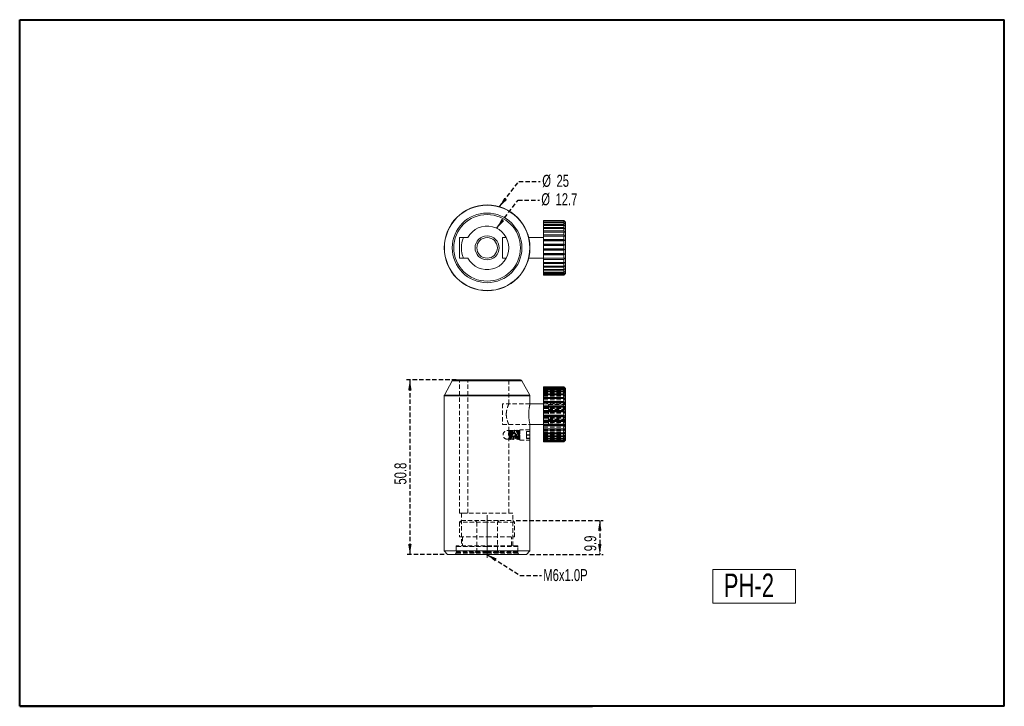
# Model space of a CAD drawing. Header units: millimetres. Extents: x 5 to 292, y 5 to 205.
import ezdxf

# ---------------------------------------------------------------- set-up
doc = ezdxf.new("R2010")
doc.units = ezdxf.units.MM
doc.linetypes.add('CENTERX2', pattern=[20.32, 12.7, -2.54, 2.54, -2.54])
doc.linetypes.add('HIDDEN', pattern=[1.905, 1.27, -0.635])
doc.layers.add('VM_VU04', color=7, linetype='HIDDEN')
doc.layers.add('模型', color=7, linetype='Continuous', lineweight=15)
doc.styles.add('SLDTEXTSTYLE0', font='TXT', dxfattribs={"width": 0.7})
doc.dimstyles.new('SLDDIMSTYLE0', dxfattribs={"dimtxt": 3.5, "dimasz": 3, "dimexe": 0, "dimexo": 0.0625, "dimgap": 0.875, "dimtad": 1, "dimrnd": 1e-09, "dimzin": 12, "dimdsep": 46, "dimtxsty": 'SLDTEXTSTYLE0', "dimsah": 1, "dimcen": 0.09, "dimadec": 0, "dimazin": 3, "dimtfac": 1, "dimtofl": 0, "dimtmove": 0, "dimatfit": 3, "dimfxl": 0, "dimfrac": 2, "dimtolj": 1, "dimtzin": 12, "dimarcsym": 0})
doc.dimstyles.new('SLDDIMSTYLE1', dxfattribs={"dimtxt": 0, "dimasz": 3, "dimexe": 0, "dimexo": 0.0625, "dimgap": 0, "dimtad": 0, "dimtih": 1, "dimtoh": 1, "dimdec": 0, "dimrnd": 1e-09, "dimzin": 0, "dimdsep": 46, "dimtxsty": 'Standard', "dimsah": 1, "dimcen": 0.09, "dimadec": 0, "dimazin": 0, "dimtfac": 3, "dimtdec": 0, "dimtofl": 0, "dimtmove": 0, "dimatfit": 3, "dimfxl": 0, "dimfrac": 2, "dimtolj": 1, "dimtzin": 0, "dimarcsym": 0})

# ---------------------------------------------------------------- blocks, each defined once
blk = doc.blocks.new('_D')
at = {"layer": 'VM_VU04'}
for p, q in [((149.74, 59.16), (175.09, 59.16)), ((174.09, 59.16), (174.09, 49.26)), ((153.74, 49.26), (175.09, 49.26))]:
    blk.add_line(p, q, dxfattribs=at)
for points in [[(174.09, 59.16), (173.59, 56.16), (174.59, 56.16)], [(174.09, 49.26), (174.59, 52.26), (173.59, 52.26)]]:
    blk.add_solid(points, dxfattribs=at)
at = {"layer": 'VM_VU04', "insert": (169.58, 50.17, 0.1), "char_height": 3.5, "attachment_point": 1, "rotation": 90, "style": 'SLDTEXTSTYLE0'}
blk.add_mtext('9.9', dxfattribs=at)
blk = doc.blocks.new('_D_1')
at = {"layer": 'VM_VU04'}
for p, q in [((132.24, 100.06), (117.74, 100.06)), ((118.74, 100.06), (118.74, 49.26)), ((128.74, 49.26), (117.74, 49.26))]:
    blk.add_line(p, q, dxfattribs=at)
for points in [[(118.74, 100.06), (118.24, 97.06), (119.24, 97.06)], [(118.74, 49.26), (119.24, 52.26), (118.24, 52.26)]]:
    blk.add_solid(points, dxfattribs=at)
at = {"layer": 'VM_VU04', "insert": (114.23, 69.59, 0.1), "char_height": 3.5, "attachment_point": 1, "rotation": 90, "style": 'SLDTEXTSTYLE0'}
blk.add_mtext('50.8', dxfattribs=at)
blk = doc.blocks.new('SW_NOTE_0')
at = {"layer": 'VM_VU04', "color": 0, "char_height": 3.5, "attachment_point": 1, "style": 'SLDTEXTSTYLE0'}
for s, insert in [('%%c', (0.51, 1.98)), ('12.7', (4.66, 1.98))]:
    blk.add_mtext(s, dxfattribs=dict(at, insert=insert))
blk = doc.blocks.new('SW_NOTE_1')
at = {"layer": 'VM_VU04', "color": 0, "char_height": 3.5, "attachment_point": 1, "style": 'SLDTEXTSTYLE0'}
for s, insert in [('%%c', (0.57, 1.97)), ('25', (4.73, 1.97))]:
    blk.add_mtext(s, dxfattribs=dict(at, insert=insert))

msp = doc.modelspace()

# ---------------------------------------------------------------- linework, layer by layer
at = {"color": 7, "linetype": 'Continuous', "lineweight": 15}
for p, q in [((163.594, 146.543), (157.694, 146.543)), ((157.694, 146.543), (157.694, 146.537)), ((157.694, 146.537), (163.594, 146.537)), ((157.694, 146.513), (157.694, 146.537)), ((163.594, 146.513), (157.694, 146.513)), ((157.694, 146.513), (157.694, 146.366)), ((164.094, 146.043), (163.594, 146.543)), ((163.594, 146.537), (163.594, 146.543)), ((163.594, 146.366), (163.594, 146.513)), ((163.594, 146.513), (163.944, 146.178)), ((157.694, 146.366), (163.594, 146.366)), ((157.694, 146.272), (157.694, 146.366)), ((163.594, 146.272), (157.694, 146.272)), ((157.694, 146.272), (157.694, 145.956)), ((157.694, 145.956), (163.594, 145.956)), ((157.694, 145.796), (157.694, 145.956)), ((163.594, 145.796), (157.694, 145.796)), ((157.694, 145.796), (157.694, 145.322)), ((157.694, 145.322), (163.594, 145.322)), ((157.694, 145.1), (157.694, 145.322)), ((163.594, 145.1), (157.694, 145.1)), ((157.694, 145.1), (157.694, 144.481)), ((157.694, 144.481), (163.594, 144.481)), ((157.694, 144.205), (157.694, 144.481)), ((163.594, 144.205), (157.694, 144.205)), ((157.694, 144.205), (157.694, 143.46)), ((163.944, 145.981), (163.594, 146.366)), ((163.594, 145.956), (163.594, 146.272)), ((163.594, 146.272), (163.944, 145.981)), ((163.944, 145.558), (163.594, 145.956)), ((163.594, 145.322), (163.594, 145.796)), ((163.594, 145.796), (163.944, 145.558)), ((163.944, 144.921), (163.594, 145.322)), ((163.594, 144.481), (163.594, 145.1)), ((163.944, 144.091), (163.594, 144.481)), ((163.594, 143.46), (163.594, 144.205)), ((163.594, 144.205), (163.944, 144.091)), ((164.094, 146.043), (164.094, 131.043)), ((135.642, 141.543), (133.238, 141.543)), ((133.238, 141.543), (133.238, 135.543)), ((146.835, 141.543), (145.694, 141.543)), ((145.694, 141.543), (145.694, 139.881)), ((157.694, 141.543), (153.373, 141.543)), ((157.694, 143.46), (163.594, 143.46)), ((157.694, 143.137), (157.694, 143.46)), ((163.594, 143.137), (157.694, 143.137)), ((157.694, 143.137), (157.694, 142.29)), ((157.694, 142.29), (163.594, 142.29)), ((157.694, 141.955), (157.694, 142.29)), ((157.694, 141.955), (163.944, 141.955)), ((157.694, 141.93), (157.694, 141.955)), ((163.594, 141.93), (157.694, 141.93)), ((157.694, 141.93), (157.694, 141.005)), ((157.694, 141.005), (163.594, 141.005)), ((157.694, 140.714), (157.694, 141.005)), ((157.694, 140.714), (163.944, 140.714)), ((157.694, 140.62), (157.694, 140.714)), ((163.944, 143.092), (163.594, 143.46)), ((163.594, 142.29), (163.594, 143.137)), ((163.594, 143.137), (163.944, 143.092)), ((163.944, 141.955), (163.594, 142.29)), ((163.594, 141.93), (163.944, 141.955)), ((163.594, 141.005), (163.594, 141.93)), ((163.944, 140.714), (163.594, 141.005)), ((163.594, 140.62), (163.944, 140.714)), ((145.694, 139.881), (145.694, 135.543)), ((163.594, 140.62), (157.694, 140.62)), ((157.694, 140.62), (157.694, 139.646)), ((157.694, 139.646), (163.594, 139.646)), ((157.694, 139.407), (157.694, 139.646)), ((157.694, 139.407), (163.944, 139.407)), ((157.694, 139.247), (157.694, 139.407)), ((163.594, 139.247), (157.694, 139.247)), ((157.694, 139.247), (157.694, 138.253)), ((157.694, 138.253), (163.594, 138.253)), ((157.694, 138.074), (157.694, 138.253)), ((157.694, 138.074), (163.944, 138.074)), ((157.694, 137.853), (157.694, 138.074)), ((163.594, 137.853), (157.694, 137.853)), ((157.694, 137.853), (157.694, 136.869)), ((163.594, 139.646), (163.594, 140.62)), ((163.944, 139.407), (163.594, 139.646)), ((163.594, 139.247), (163.944, 139.407)), ((163.594, 138.253), (163.594, 139.247)), ((163.594, 137.853), (163.944, 138.074)), ((163.594, 136.869), (163.594, 137.853)), ((133.238, 135.543), (135.642, 135.543)), ((145.694, 135.543), (146.835, 135.543)), ((153.373, 135.543), (157.694, 135.543)), ((157.694, 136.869), (163.594, 136.869)), ((157.694, 136.756), (157.694, 136.869)), ((157.694, 136.756), (163.944, 136.756)), ((157.694, 136.479), (157.694, 136.756)), ((163.594, 136.479), (157.694, 136.479)), ((157.694, 136.479), (157.694, 135.536)), ((157.694, 135.536), (163.594, 135.536)), ((157.694, 135.491), (157.694, 135.536)), ((157.694, 135.491), (163.944, 135.491)), ((157.694, 135.168), (157.694, 135.491)), ((163.594, 135.168), (157.694, 135.168)), ((157.694, 135.168), (157.694, 134.295)), ((163.944, 136.756), (163.594, 136.869)), ((163.594, 136.479), (163.944, 136.756)), ((163.594, 135.536), (163.594, 136.479)), ((163.944, 135.491), (163.594, 135.536)), ((163.594, 135.168), (163.944, 135.491)), ((163.594, 134.295), (163.594, 135.168)), ((157.694, 134.295), (163.594, 134.295)), ((157.694, 133.96), (157.694, 134.295)), ((163.594, 133.96), (157.694, 133.96)), ((157.694, 133.96), (157.694, 133.182)), ((157.694, 133.182), (163.594, 133.182)), ((157.694, 132.891), (157.694, 133.182)), ((163.594, 132.891), (157.694, 132.891)), ((157.694, 132.891), (157.694, 132.232)), ((157.694, 132.232), (163.594, 132.232)), ((157.694, 131.994), (157.694, 132.232)), ((163.944, 134.319), (163.594, 134.295)), ((163.594, 133.182), (163.594, 133.96)), ((163.594, 132.891), (163.944, 133.276)), ((163.944, 133.276), (163.594, 133.182)), ((163.594, 132.232), (163.594, 132.891)), ((163.944, 132.392), (163.594, 132.232)), ((163.594, 131.994), (163.944, 132.392)), ((163.594, 131.994), (157.694, 131.994)), ((157.694, 131.994), (157.694, 131.474)), ((157.694, 131.474), (163.594, 131.474)), ((157.694, 131.295), (157.694, 131.474)), ((163.594, 131.295), (157.694, 131.295)), ((157.694, 131.295), (157.694, 130.931)), ((157.694, 130.931), (163.594, 130.931)), ((157.694, 130.817), (157.694, 130.931)), ((163.594, 130.817), (157.694, 130.817)), ((157.694, 130.817), (157.694, 130.619)), ((157.694, 130.619), (163.594, 130.619)), ((157.694, 130.574), (157.694, 130.619)), ((163.594, 130.574), (157.694, 130.574)), ((157.694, 130.574), (157.694, 130.543)), ((157.694, 130.543), (163.594, 130.543)), ((163.594, 131.474), (163.594, 131.994)), ((163.594, 131.295), (163.944, 131.696)), ((163.944, 131.696), (163.594, 131.474)), ((163.594, 130.931), (163.594, 131.295)), ((163.594, 130.817), (163.944, 131.207)), ((163.944, 131.207), (163.594, 130.931)), ((163.594, 130.543), (164.094, 131.043)), ((163.594, 130.574), (163.944, 130.942)), ((163.944, 130.942), (163.594, 130.619)), ((163.594, 130.619), (163.594, 130.817)), ((163.594, 130.543), (163.594, 130.574)), ((131.095, 99.807), (128.801, 95.678)), ((131.532, 100.065), (141.238, 100.065)), ((141.238, 100.065), (150.944, 100.065)), ((153.675, 95.678), (151.381, 99.807)), ((163.594, 98.065), (157.694, 98.065)), ((157.694, 98.065), (157.694, 98.059)), ((157.694, 98.059), (163.594, 98.059)), ((157.694, 98.035), (157.694, 98.059)), ((163.594, 98.035), (157.694, 98.035)), ((157.694, 98.035), (157.694, 97.888)), ((157.694, 97.888), (163.594, 97.888)), ((157.694, 97.794), (157.694, 97.888)), ((163.594, 97.794), (157.694, 97.794)), ((157.694, 97.794), (157.694, 97.478)), ((164.094, 97.565), (163.594, 98.065)), ((163.594, 98.059), (163.594, 98.065)), ((163.594, 97.888), (163.594, 98.035)), ((163.594, 98.035), (163.944, 97.7)), ((163.944, 97.503), (163.594, 97.888)), ((163.594, 97.478), (163.594, 97.794)), ((163.594, 97.794), (163.944, 97.503)), ((128.738, 95.435), (128.738, 50.265)), ((153.738, 93.065), (153.738, 95.435)), ((157.694, 97.478), (163.594, 97.478)), ((157.694, 97.318), (157.694, 97.478)), ((163.594, 97.318), (157.694, 97.318)), ((157.694, 97.318), (157.694, 96.844)), ((157.694, 96.844), (163.594, 96.844)), ((157.694, 96.622), (157.694, 96.844)), ((163.594, 96.622), (157.694, 96.622)), ((157.694, 96.622), (157.694, 96.003)), ((157.694, 96.003), (163.594, 96.003)), ((157.694, 95.727), (157.694, 96.003)), ((163.594, 95.727), (157.694, 95.727)), ((157.694, 95.727), (157.694, 94.982)), ((157.694, 94.982), (163.594, 94.982)), ((157.694, 94.659), (157.694, 94.982)), ((163.944, 97.08), (163.594, 97.478)), ((163.594, 96.844), (163.594, 97.318)), ((163.594, 97.318), (163.944, 97.08)), ((163.944, 96.443), (163.594, 96.844)), ((163.594, 96.003), (163.594, 96.622)), ((163.944, 95.613), (163.594, 96.003)), ((163.594, 94.982), (163.594, 95.727)), ((163.594, 95.727), (163.944, 95.613)), ((163.944, 94.614), (163.594, 94.982)), ((164.094, 97.565), (164.094, 83.352)), ((157.694, 93.065), (153.738, 93.065)), ((163.594, 94.659), (157.694, 94.659)), ((157.694, 94.659), (157.694, 93.811)), ((157.694, 93.811), (163.594, 93.811)), ((157.694, 93.477), (157.694, 93.811)), ((157.694, 93.477), (163.944, 93.477)), ((157.694, 93.452), (157.694, 93.477)), ((163.594, 93.452), (157.694, 93.452)), ((157.694, 93.452), (157.694, 92.527)), ((157.694, 92.527), (163.594, 92.527)), ((157.694, 92.236), (157.694, 92.527)), ((157.694, 92.236), (163.944, 92.236)), ((157.694, 92.142), (157.694, 92.236)), ((163.594, 92.142), (157.694, 92.142)), ((157.694, 92.142), (157.694, 91.168)), ((163.594, 93.811), (163.594, 94.659)), ((163.594, 94.659), (163.944, 94.614)), ((163.944, 93.477), (163.594, 93.811)), ((163.594, 93.452), (163.944, 93.477)), ((163.594, 92.527), (163.594, 93.452)), ((163.944, 92.236), (163.594, 92.527)), ((163.594, 92.142), (163.944, 92.236)), ((163.594, 91.168), (163.594, 92.142)), ((157.694, 91.168), (163.594, 91.168)), ((157.694, 90.929), (157.694, 91.168)), ((157.694, 90.929), (163.944, 90.929)), ((157.694, 90.769), (157.694, 90.929)), ((163.594, 90.769), (157.694, 90.769)), ((157.694, 90.769), (157.694, 89.775)), ((157.694, 89.775), (163.594, 89.775)), ((157.694, 89.596), (157.694, 89.775)), ((157.694, 89.596), (163.944, 89.596)), ((157.694, 89.375), (157.694, 89.596)), ((163.594, 89.375), (157.694, 89.375)), ((157.694, 89.375), (157.694, 88.391)), ((163.944, 90.929), (163.594, 91.168)), ((163.594, 90.769), (163.944, 90.929)), ((163.594, 89.775), (163.594, 90.769)), ((163.594, 89.375), (163.944, 89.596)), ((163.594, 88.391), (163.594, 89.375)), ((153.738, 85.565), (153.738, 87.065)), ((153.738, 87.065), (157.694, 87.065)), ((157.694, 88.391), (163.594, 88.391)), ((157.694, 88.278), (157.694, 88.391)), ((157.694, 88.278), (163.944, 88.278)), ((157.694, 88.001), (157.694, 88.278)), ((163.594, 88.001), (157.694, 88.001)), ((157.694, 88.001), (157.694, 87.058)), ((157.694, 87.058), (163.594, 87.058)), ((157.694, 87.013), (157.694, 87.058)), ((157.694, 87.013), (163.944, 87.013)), ((157.694, 86.69), (157.694, 87.013)), ((163.594, 86.69), (157.694, 86.69)), ((157.694, 86.69), (157.694, 85.817)), ((163.944, 88.278), (163.594, 88.391)), ((163.594, 88.001), (163.944, 88.278)), ((163.594, 87.058), (163.594, 88.001)), ((163.944, 87.013), (163.594, 87.058)), ((163.594, 86.69), (163.944, 87.013)), ((163.594, 85.817), (163.594, 86.69)), ((153.738, 85.565), (153.738, 82.565)), ((157.694, 85.817), (163.594, 85.817)), ((157.694, 85.482), (157.694, 85.817)), ((163.594, 85.482), (157.694, 85.482)), ((157.694, 85.482), (157.694, 84.704)), ((157.694, 84.704), (163.594, 84.704)), ((157.694, 84.413), (157.694, 84.704)), ((163.594, 84.413), (157.694, 84.413)), ((157.694, 84.413), (157.694, 83.754)), ((157.694, 83.754), (163.594, 83.754)), ((157.694, 83.516), (157.694, 83.754)), ((163.594, 83.516), (157.694, 83.516)), ((157.694, 83.516), (157.694, 82.996)), ((163.944, 85.841), (163.594, 85.817)), ((163.594, 84.704), (163.594, 85.482)), ((163.594, 84.413), (163.944, 84.798)), ((163.944, 84.798), (163.594, 84.704)), ((163.594, 83.754), (163.594, 84.413)), ((163.594, 83.516), (163.944, 83.914)), ((163.944, 83.914), (163.594, 83.754)), ((163.594, 82.996), (163.594, 83.516)), ((164.094, 83.352), (164.094, 82.565)), ((153.738, 50.265), (153.738, 82.565)), ((157.694, 82.996), (163.594, 82.996)), ((157.694, 82.817), (157.694, 82.996)), ((163.594, 82.817), (157.694, 82.817)), ((157.694, 82.817), (157.694, 82.453)), ((157.694, 82.453), (163.594, 82.453)), ((157.694, 82.339), (157.694, 82.453)), ((163.594, 82.339), (157.694, 82.339)), ((157.694, 82.339), (157.694, 82.141)), ((157.694, 82.141), (163.594, 82.141)), ((157.694, 82.096), (157.694, 82.141)), ((163.594, 82.096), (157.694, 82.096)), ((157.694, 82.096), (157.694, 82.065)), ((157.694, 82.065), (163.594, 82.065)), ((163.594, 82.817), (163.944, 83.218)), ((163.944, 83.218), (163.594, 82.996)), ((163.594, 82.453), (163.594, 82.817)), ((163.594, 82.339), (163.944, 82.729)), ((163.944, 82.729), (163.594, 82.453)), ((163.594, 82.065), (164.094, 82.565)), ((163.594, 82.096), (163.944, 82.464)), ((163.944, 82.464), (163.594, 82.141)), ((163.594, 82.141), (163.594, 82.339)), ((163.594, 82.065), (163.594, 82.096)), ((128.738, 50.265), (129.738, 49.265)), ((128.738, 50.265), (141.238, 50.265)), ((141.238, 49.265), (129.738, 49.265)), ((141.238, 50.265), (153.738, 50.265)), ((152.738, 49.265), (141.238, 49.265)), ((152.738, 49.265), (153.738, 50.265))]:
    msp.add_line(p, q, dxfattribs=at)
at = {"color": 8, "linetype": 'Continuous', "lineweight": 15}
for p, q in [((141.238, 99.807), (131.095, 99.807)), ((151.381, 99.807), (141.238, 99.807)), ((141.238, 95.435), (128.738, 95.435)), ((128.801, 95.678), (153.675, 95.678)), ((153.738, 95.435), (141.238, 95.435))]:
    msp.add_line(p, q, dxfattribs=at)
at = {"color": 7, "linetype": 'HIDDEN', "lineweight": 0}
for p, q in [((131.095, 99.807), (151.381, 99.807)), ((133.238, 61.265), (133.238, 100.065)), ((135.642, 61.265), (135.642, 100.065)), ((147.588, 93.054), (147.588, 100.065)), ((163.594, 98.034), (157.694, 98.034)), ((157.694, 97.988), (163.594, 97.988)), ((163.594, 97.79), (157.694, 97.79)), ((157.694, 97.7), (163.944, 97.7)), ((157.694, 97.676), (163.594, 97.676)), ((157.694, 97.666), (163.944, 97.666)), ((163.594, 98.034), (163.944, 97.666)), ((163.944, 97.666), (163.594, 97.988)), ((163.594, 97.888), (163.594, 97.79)), ((163.594, 97.79), (163.944, 97.4)), ((163.944, 97.4), (163.594, 97.676)), ((128.738, 95.435), (153.738, 95.435)), ((141.238, 95.678), (128.801, 95.678)), ((157.694, 97.503), (163.944, 97.503)), ((157.694, 97.4), (163.944, 97.4)), ((163.594, 97.312), (157.694, 97.312)), ((157.694, 97.133), (163.594, 97.133)), ((157.694, 97.08), (163.944, 97.08)), ((157.694, 96.911), (163.944, 96.911)), ((163.594, 96.614), (157.694, 96.614)), ((157.694, 96.443), (163.944, 96.443)), ((157.694, 96.375), (163.594, 96.375)), ((157.694, 96.215), (163.944, 96.215)), ((163.594, 95.716), (157.694, 95.716)), ((157.694, 95.613), (163.944, 95.613)), ((157.694, 95.425), (163.594, 95.425)), ((157.694, 95.331), (163.944, 95.331)), ((163.594, 97.478), (163.594, 97.312)), ((163.594, 97.312), (163.944, 96.911)), ((163.944, 96.911), (163.594, 97.133)), ((163.594, 96.844), (163.594, 96.614)), ((163.594, 96.614), (163.944, 96.215)), ((163.944, 96.215), (163.594, 96.375)), ((163.594, 96.003), (163.594, 95.716)), ((163.594, 95.716), (163.944, 95.331)), ((163.944, 95.331), (163.594, 95.425)), ((163.594, 94.982), (163.594, 94.647)), ((145.694, 93.065), (145.694, 87.065)), ((153.738, 93.065), (145.694, 93.065)), ((153.738, 93.065), (147.583, 93.065)), ((153.738, 93.058), (153.738, 93.065)), ((163.594, 94.647), (157.694, 94.647)), ((157.694, 94.614), (163.944, 94.614)), ((157.694, 94.313), (163.594, 94.313)), ((157.694, 94.288), (163.944, 94.288)), ((163.594, 93.439), (157.694, 93.439)), ((157.694, 93.116), (163.944, 93.116)), ((157.694, 93.071), (163.594, 93.071)), ((163.594, 92.128), (157.694, 92.128)), ((157.694, 91.852), (163.944, 91.852)), ((159.094, 92.951), (159.094, 91.46)), ((159.094, 92.951), (164.094, 92.951)), ((163.944, 94.288), (163.594, 94.313)), ((163.594, 93.811), (163.594, 93.439)), ((163.594, 93.439), (163.944, 93.116)), ((163.944, 93.116), (163.594, 93.071)), ((163.594, 92.527), (163.594, 92.128)), ((163.594, 92.128), (163.944, 91.852)), ((163.944, 91.852), (163.594, 91.738)), ((146.838, 90.143), (146.846, 89.733)), ((153.377, 89.863), (153.374, 90.116)), ((157.694, 91.738), (163.594, 91.738)), ((163.594, 90.754), (157.694, 90.754)), ((157.694, 90.533), (163.944, 90.533)), ((157.694, 90.354), (163.594, 90.354)), ((163.594, 89.36), (157.694, 89.36)), ((157.694, 89.2), (163.944, 89.2)), ((159.094, 91.555), (164.094, 91.555)), ((159.094, 91.46), (159.094, 88.574)), ((159.094, 91.46), (164.094, 91.46)), ((163.594, 91.168), (163.594, 90.754)), ((163.594, 90.754), (163.944, 90.533)), ((163.594, 89.775), (163.594, 89.36)), ((163.594, 89.36), (163.944, 89.2)), ((163.944, 89.2), (163.594, 88.961)), ((145.694, 87.065), (153.738, 87.065)), ((147.588, 85.102), (147.588, 87.065)), ((147.588, 87.065), (153.738, 87.065)), ((153.738, 87.065), (153.738, 87.075)), ((157.694, 88.961), (163.594, 88.961)), ((163.594, 87.987), (157.694, 87.987)), ((157.694, 87.893), (163.944, 87.893)), ((157.694, 87.602), (163.594, 87.602)), ((163.594, 86.677), (157.694, 86.677)), ((157.694, 86.652), (163.944, 86.652)), ((157.694, 86.318), (163.594, 86.318)), ((159.094, 88.669), (164.094, 88.669)), ((159.094, 88.574), (164.094, 88.574)), ((159.094, 88.574), (159.094, 87.178)), ((159.094, 87.178), (164.094, 87.178)), ((163.594, 88.391), (163.594, 87.987)), ((163.594, 87.987), (163.944, 87.893)), ((163.944, 87.893), (163.594, 87.602)), ((163.594, 87.058), (163.594, 86.677)), ((163.594, 86.677), (163.944, 86.652)), ((163.944, 86.652), (163.594, 86.318)), ((147.501, 84.065), (147.503, 84.127)), ((147.505, 83.875), (147.501, 84.065)), ((147.888, 85.115), (147.586, 85.115)), ((147.64, 85.338), (147.64, 85.145)), ((147.64, 83.55), (147.64, 85.145)), ((147.74, 85.145), (147.64, 85.145)), ((147.74, 85.125), (147.64, 85.125)), ((147.74, 83.779), (147.74, 85.145)), ((147.751, 85.241), (147.756, 85.238)), ((147.77, 85.211), (147.773, 85.195)), ((147.888, 85.365), (147.888, 82.765)), ((150.738, 85.365), (147.888, 85.365)), ((148.001, 85.277), (147.997, 85.281)), ((148.14, 83.315), (148.14, 84.815)), ((148.205, 84.719), (148.14, 84.719)), ((148.14, 83.41), (148.205, 83.41)), ((148.205, 84.02), (148.205, 84.719)), ((148.205, 83.41), (148.205, 84.02)), ((150.357, 85.224), (150.361, 85.221)), ((150.54, 82.984), (150.54, 85.145)), ((150.64, 85.145), (150.54, 85.145)), ((150.64, 85.125), (150.54, 85.125)), ((150.597, 85.291), (150.595, 85.295)), ((150.64, 83.99), (150.64, 85.145)), ((150.738, 85.565), (150.738, 82.565)), ((153.738, 85.565), (150.738, 85.565)), ((153.738, 85.565), (150.738, 85.565)), ((150.738, 83.986), (150.738, 83.715)), ((150.738, 83.934), (150.738, 83.976)), ((152.738, 85.092), (152.738, 85.034)), ((152.738, 85.092), (153.738, 85.092)), ((152.738, 85.034), (152.738, 84.007)), ((152.738, 85.034), (153.738, 85.034)), ((152.738, 84.122), (153.738, 84.122)), ((152.738, 84.007), (152.738, 83.037)), ((152.738, 84.007), (153.738, 84.007)), ((153.652, 84.391), (153.648, 84.065)), ((157.694, 85.841), (163.944, 85.841)), ((157.694, 85.515), (163.944, 85.515)), ((163.594, 85.47), (157.694, 85.47)), ((157.694, 85.147), (163.594, 85.147)), ((157.694, 84.798), (163.944, 84.798)), ((157.694, 84.516), (163.944, 84.516)), ((163.594, 84.402), (157.694, 84.402)), ((157.694, 84.126), (163.594, 84.126)), ((157.694, 83.914), (163.944, 83.914)), ((157.694, 83.686), (163.944, 83.686)), ((163.594, 83.507), (157.694, 83.507)), ((157.694, 83.286), (163.594, 83.286)), ((163.594, 85.817), (163.594, 85.47)), ((163.594, 85.47), (163.944, 85.515)), ((163.944, 85.515), (163.594, 85.147)), ((163.594, 84.704), (163.594, 84.402)), ((163.594, 84.402), (163.944, 84.516)), ((163.944, 84.516), (163.594, 84.126)), ((163.594, 83.754), (163.594, 83.507)), ((163.944, 83.686), (163.594, 83.286)), ((147.588, 61.265), (147.588, 83.016)), ((147.588, 83.015), (147.888, 83.015)), ((147.64, 83.004), (147.74, 83.004)), ((147.64, 82.984), (147.683, 82.984)), ((147.888, 82.765), (150.738, 82.765)), ((150.54, 83.004), (150.64, 83.004)), ((150.54, 82.984), (150.573, 82.984)), ((150.729, 82.854), (150.737, 82.881)), ((150.738, 82.565), (153.738, 82.565)), ((150.738, 82.565), (153.738, 82.565)), ((152.738, 83.095), (153.738, 83.095)), ((152.738, 83.037), (153.738, 83.037)), ((157.694, 83.218), (163.944, 83.218)), ((157.694, 83.05), (163.944, 83.05)), ((163.594, 82.811), (157.694, 82.811)), ((157.694, 82.729), (163.944, 82.729)), ((157.694, 82.651), (163.594, 82.651)), ((157.694, 82.626), (163.944, 82.626)), ((157.694, 82.464), (163.944, 82.464)), ((157.694, 82.429), (163.944, 82.429)), ((163.594, 82.335), (157.694, 82.335)), ((157.694, 82.242), (163.594, 82.242)), ((163.594, 82.094), (157.694, 82.094)), ((157.694, 82.07), (163.594, 82.07)), ((163.594, 82.811), (163.944, 83.05)), ((163.944, 83.05), (163.594, 82.651)), ((163.594, 82.996), (163.594, 82.811)), ((163.594, 82.335), (163.944, 82.626)), ((163.944, 82.626), (163.594, 82.242)), ((163.594, 82.453), (163.594, 82.335)), ((163.594, 82.094), (163.944, 82.429)), ((163.594, 82.141), (163.594, 82.094)), ((133.238, 61.265), (134.364, 61.265)), ((133.738, 61.265), (133.738, 51.765)), ((148.738, 61.265), (134.364, 61.265)), ((148.738, 51.765), (148.738, 61.265)), ((133.738, 59.165), (133.238, 58.665)), ((141.238, 58.665), (133.238, 58.665)), ((133.238, 58.665), (133.238, 54.365)), ((133.738, 59.165), (141.238, 59.165)), ((137.738, 59.165), (138.238, 58.665)), ((138.238, 58.665), (138.238, 50.265)), ((141.238, 59.165), (148.738, 59.165)), ((149.238, 58.665), (141.238, 58.665)), ((144.238, 58.665), (144.738, 59.165)), ((144.238, 50.265), (144.238, 58.665)), ((149.238, 58.665), (148.738, 59.165)), ((149.238, 54.365), (149.238, 58.665)), ((150.238, 51.765), (132.238, 51.765)), ((132.238, 51.765), (132.238, 49.565)), ((132.438, 51.765), (132.238, 51.565)), ((133.238, 54.365), (141.238, 54.365)), ((134.088, 54.365), (134.088, 51.765)), ((141.238, 54.365), (149.238, 54.365)), ((148.388, 51.765), (148.388, 54.365)), ((150.238, 51.565), (150.038, 51.765)), ((150.238, 49.565), (150.238, 51.765)), ((132.238, 49.565), (131.938, 49.265)), ((141.238, 51.565), (132.238, 51.565)), ((132.238, 51.565), (132.238, 49.965)), ((132.238, 49.965), (141.238, 49.965)), ((132.238, 49.965), (132.438, 49.765)), ((141.238, 49.565), (132.238, 49.565)), ((141.238, 49.765), (132.438, 49.765)), ((138.238, 50.265), (137.738, 49.765)), ((150.238, 51.565), (141.238, 51.565)), ((141.238, 49.965), (150.238, 49.965)), ((150.038, 49.765), (141.238, 49.765)), ((150.238, 49.565), (141.238, 49.565)), ((144.738, 49.765), (144.238, 50.265)), ((150.038, 49.765), (150.238, 49.965)), ((150.238, 49.965), (150.238, 51.565)), ((150.538, 49.265), (150.238, 49.565))]:
    msp.add_line(p, q, dxfattribs=at)
at = {"color": 7, "linetype": 'Continuous', "lineweight": 40}
for p, q in [((292, 5), (292, 45)), ((292, 5), (292, 40)), ((5, 5), (5, 33.65)), ((5, 5), (172, 5)), ((292, 5), (102, 5))]:
    msp.add_line(p, q, dxfattribs=at)
at = {"color": 7, "linetype": 'HIDDEN', "lineweight": 0, "flags": 128}
for points in [[(147.838, 82.855), (147.846, 82.852), (147.86, 82.968), (147.872, 83.144), (147.882, 83.338), (147.898, 83.692), (147.908, 83.934), (147.919, 84.19), (147.938, 84.59), (147.95, 84.811), (147.964, 85.012), (147.979, 85.163), (147.996, 85.236), (147.996, 85.236)], [(150.388, 82.891), (150.371, 82.95), (150.354, 83.055), (150.339, 83.188), (150.324, 83.338), (150.298, 83.647), (150.277, 83.928), (150.26, 84.153), (150.247, 84.321), (150.233, 84.494), (150.216, 84.686), (150.196, 84.884), (150.173, 85.067), (150.148, 85.2), (150.124, 85.281), (150.098, 85.33), (150.067, 85.362), (150.013, 85.387), (149.973, 85.388), (149.929, 85.372), (149.867, 85.308), (149.827, 85.194), (149.799, 85.045), (149.762, 84.755), (149.723, 84.376), (149.683, 83.961), (149.642, 83.565), (149.602, 83.237), (149.565, 83.021), (149.553, 82.97), (149.556, 82.964), (149.588, 82.982), (149.66, 82.986), (149.696, 82.972), (149.693, 82.999), (149.66, 83.165), (149.62, 83.453), (149.576, 83.835), (149.532, 84.246), (149.487, 84.649), (149.462, 84.842), (149.435, 85.017), (149.406, 85.161), (149.377, 85.258), (149.346, 85.321), (149.306, 85.362), (149.245, 85.388), (149.162, 85.372), (149.106, 85.319), (149.075, 85.257), (149.026, 85.065), (148.978, 84.749), (148.933, 84.364), (148.891, 83.968), (148.848, 83.579), (148.803, 83.234), (148.782, 83.103), (148.766, 83.018), (148.759, 82.978), (148.768, 82.972), (148.807, 82.988), (148.866, 82.982), (148.893, 82.968), (148.896, 82.981), (148.882, 83.042), (148.86, 83.163), (148.815, 83.491), (148.773, 83.867), (148.731, 84.262), (148.687, 84.662), (148.642, 85), (148.601, 85.211), (148.575, 85.284), (148.518, 85.358), (148.468, 85.384), (148.418, 85.386), (148.354, 85.357), (148.319, 85.318), (148.29, 85.256), (148.263, 85.154), (148.237, 84.998), (148.214, 84.816), (148.194, 84.63), (148.163, 84.291), (148.132, 83.934), (148.115, 83.732), (148.097, 83.524), (148.078, 83.328), (148.061, 83.173), (148.034, 82.984), (148.032, 82.955), (148.041, 82.961), (148.06, 82.974), (148.132, 82.989), (148.181, 82.972), (148.2, 82.968), (148.203, 82.995), (148.195, 83.058), (148.183, 83.163), (148.168, 83.314), (148.151, 83.522), (148.132, 83.798), (148.11, 84.138), (148.085, 84.519), (148.072, 84.71), (148.059, 84.892), (148.044, 85.055), (148.029, 85.184), (148.014, 85.265), (148.014, 85.265)], [(150.64, 83.974), (150.596, 83.975), (150.558, 83.977), (150.53, 83.979), (150.516, 83.983), (150.518, 83.986), (150.535, 83.988), (150.565, 83.99), (150.605, 83.991)], [(150.573, 82.987), (150.581, 83.04), (150.59, 83.211), (150.598, 83.478), (150.605, 83.811), (150.605, 83.99), (150.605, 83.991), (150.605, 83.991)]]:
    msp.add_lwpolyline(points, dxfattribs=at)
at = {"color": 7, "linetype": 'Continuous', "lineweight": 15}
for radius in [12.5, 12.437, 10.143, 9.706, 3.5, 3]:
    msp.add_circle((141.238, 138.543), radius, dxfattribs=at)
for centre, radius, start, end in [((141.238, 138.543), 6.35, 208.19286, 151.80714), ((141.238, 138.543), 7.5, 156.42182, 203.57818), ((131.532, 99.565), 0.5, 90, 150.9454), ((150.944, 99.565), 0.5, 29.0546, 90), ((129.238, 95.435), 0.5, 150.9454, 180), ((153.238, 95.435), 0.5, 0, 29.0546)]:
    msp.add_arc(centre, radius, start, end, dxfattribs=at)
at = {"color": 7, "linetype": 'HIDDEN', "lineweight": 0}
for centre, radius, start, end in [((147.14, 84.065), 1.25, 36.8699, 270), ((147.14, 84.065), 1.25, 270, 323.1301), ((147.644, 85.218), 0.12, 274.07338, 91.98237), ((147.14, 84.065), 1.25, 328.44151, 31.55849), ((150.616, 82.244), 1.747, 89.22999, 90.36167), ((150.632, 82.772), 1.219, 84.95237, 89.63356), ((150.664, 85.189), 1.216, 268.84887, 273.53729)]:
    msp.add_arc(centre, radius, start, end, dxfattribs=at)
at = {"color": 7, "linetype": 'Continuous', "lineweight": 15}
for points, knots in [([(163.944, 146.178), (163.84, 146.285), (163.724, 146.405), (163.607, 146.524), (163.594, 146.537)], [0, 0, 0, 0, 0.8910158, 1, 1, 1, 1]), ([(163.594, 145.1), (163.693, 145.05), (163.81, 144.99), (163.926, 144.93), (163.944, 144.921)], [0, 0, 0, 0, 0.8463634, 1, 1, 1, 1]), ([(163.944, 138.074), (163.926, 138.084), (163.81, 138.143), (163.693, 138.203), (163.594, 138.253)], [0, 0, 0, 0, 0.15363735, 1, 1, 1, 1]), ([(163.594, 133.96), (163.693, 134.061), (163.81, 134.181), (163.926, 134.301), (163.944, 134.319)], [0, 0, 0, 0, 0.8463617, 1, 1, 1, 1]), ([(163.944, 97.7), (163.926, 97.719), (163.81, 97.839), (163.693, 97.958), (163.594, 98.059)], [0, 0, 0, 0, 0.15363735, 1, 1, 1, 1]), ([(163.594, 96.622), (163.693, 96.572), (163.81, 96.512), (163.926, 96.452), (163.944, 96.443)], [0, 0, 0, 0, 0.8463617, 1, 1, 1, 1]), ([(153.737, 93.058), (153.736, 93.056), (153.735, 93.051), (153.71, 92.947), (153.669, 92.766), (153.616, 92.511), (153.555, 92.186), (153.494, 91.8), (153.439, 91.358), (153.4, 90.911), (153.377, 90.474), (153.374, 90.202), (153.373, 90.065)], [0, 0, 0, 0, 0.08164401, 0.18801385, 0.29096059, 0.39676843, 0.502022, 0.61022682, 0.7171287, 0.82722073, 0.91276646, 1, 1, 1, 1]), ([(153.373, 90.065), (153.375, 89.901), (153.379, 89.569), (153.409, 89.088), (153.455, 88.63), (153.511, 88.214), (153.573, 87.844), (153.633, 87.535), (153.685, 87.293), (153.721, 87.137), (153.738, 87.063), (153.736, 87.072), (153.736, 87.075)], [0, 0, 0, 0, 0.1037351, 0.2105351, 0.3142542, 0.4208805, 0.5264905, 0.6350831, 0.7419457, 0.8520203, 0.9568578, 1, 1, 1, 1]), ([(163.944, 89.596), (163.926, 89.606), (163.81, 89.665), (163.693, 89.725), (163.594, 89.775)], [0, 0, 0, 0, 0.1536384, 1, 1, 1, 1]), ([(153.736, 82.584), (153.737, 82.578), (153.739, 82.558), (153.723, 82.694), (153.694, 82.98), (153.663, 83.4), (153.646, 83.892), (153.649, 84.404), (153.672, 84.874), (153.704, 85.261), (153.73, 85.494), (153.741, 85.593), (153.738, 85.565), (153.738, 85.564)], [0, 0, 0, 0, 0.035943, 0.142504, 0.2493365, 0.3568395, 0.4643753, 0.5712416, 0.6777843, 0.7848506, 0.8924724, 0.9998184, 1, 1, 1, 1]), ([(163.594, 85.482), (163.607, 85.495), (163.724, 85.615), (163.84, 85.734), (163.944, 85.841)], [0, 0, 0, 0, 0.1089842, 1, 1, 1, 1])]:
    msp.add_open_spline(points, degree=3, knots=knots, dxfattribs=at)
at = {"color": 7, "linetype": 'HIDDEN', "lineweight": 0}
for points, knots in [([(146.835, 90.065), (146.839, 90.22), (146.846, 90.536), (146.906, 90.993), (146.993, 91.425), (147.102, 91.827), (147.224, 92.196), (147.348, 92.52), (147.46, 92.785), (147.541, 92.964), (147.585, 93.057), (147.584, 93.055), (147.583, 93.054)], [0, 0, 0, 0, 0.0974579, 0.1979965, 0.2953927, 0.395261, 0.499789, 0.6070123, 0.7172724, 0.8311601, 0.934171, 1, 1, 1, 1]), ([(163.594, 94.647), (163.693, 94.546), (163.81, 94.426), (163.926, 94.306), (163.944, 94.288)], [0, 0, 0, 0, 0.8463634, 1, 1, 1, 1]), ([(147.588, 87.065), (147.584, 87.073), (147.578, 87.087), (147.524, 87.202), (147.446, 87.375), (147.345, 87.617), (147.227, 87.925), (147.102, 88.302), (146.983, 88.74), (146.89, 89.229), (146.841, 89.679), (146.837, 89.962), (146.835, 90.065)], [0, 0, 0, 0, 0.1023109, 0.1969798, 0.2941785, 0.3932526, 0.4947559, 0.6025769, 0.7134124, 0.8224235, 0.9353313, 1, 1, 1, 1]), ([(163.944, 90.533), (163.84, 90.48), (163.724, 90.42), (163.607, 90.36), (163.594, 90.354)], [0, 0, 0, 0, 0.8910158, 1, 1, 1, 1]), ([(147.586, 85.102), (147.587, 85.105), (147.589, 85.12), (147.574, 85.026), (147.546, 84.829), (147.516, 84.537), (147.499, 84.193), (147.502, 83.835), (147.523, 83.506), (147.554, 83.234), (147.579, 83.068), (147.591, 82.996), (147.588, 83.016), (147.588, 83.016)], [0, 0, 0, 0, 0.0349296, 0.1407711, 0.2471015, 0.3546983, 0.4623977, 0.5688289, 0.6746116, 0.7813626, 0.8891961, 0.9965491, 1, 1, 1, 1]), ([(147.752, 85.285), (147.746, 85.267), (147.735, 85.231), (147.72, 85.093), (147.707, 84.928), (147.696, 84.757), (147.688, 84.601), (147.682, 84.474), (147.677, 84.366), (147.672, 84.254), (147.666, 84.114), (147.658, 83.937), (147.65, 83.729), (147.643, 83.571), (147.64, 83.497), (147.64, 83.492)], [0, 0, 0, 0, 0.13443349, 0.25522703, 0.36121858, 0.45197598, 0.52625336, 0.58273824, 0.62209274, 0.66684036, 0.7251341, 0.79771961, 0.88601416, 0.99138402, 1, 1, 1, 1]), ([(147.673, 83.023), (147.669, 83.067), (147.661, 83.155), (147.65, 83.421), (147.643, 83.661), (147.64, 83.799), (147.64, 83.82)], [0, 0, 0, 0, 0.3145044, 0.6289095, 0.9433245, 1, 1, 1, 1]), ([(147.64, 82.795), (147.64, 82.784), (147.64, 82.744), (147.64, 82.824), (147.64, 83.027), (147.64, 83.267), (147.64, 83.428), (147.64, 83.473), (147.64, 83.493), (147.64, 83.5), (147.64, 83.503), (147.64, 83.505), (147.64, 83.506), (147.64, 83.506), (147.64, 83.506), (147.64, 83.503), (147.64, 83.498), (147.64, 83.493), (147.64, 83.492)], [0, 0, 0, 0, 0.09504308, 0.36422191, 0.63126949, 0.88423016, 0.93996815, 0.96785436, 0.9748253, 0.97831713, 0.97982497, 0.9813511, 0.98227542, 0.98319943, 0.98456153, 0.98720597, 0.99729409, 1, 1, 1, 1]), ([(147.674, 85.103), (147.674, 85.076), (147.674, 85.007), (147.685, 84.799), (147.691, 84.488), (147.699, 84.147), (147.706, 83.818), (147.717, 83.511), (147.726, 83.238), (147.735, 83.1), (147.739, 83.053), (147.74, 83.048)], [0, 0, 0, 0, 0.08910886, 0.22232314, 0.35592694, 0.48980158, 0.60299063, 0.71617749, 0.85019701, 0.9842092, 1, 1, 1, 1]), ([(147.74, 83.779), (147.735, 83.703), (147.722, 83.512), (147.711, 83.252), (147.701, 83.057), (147.688, 82.969), (147.682, 82.995), (147.68, 83.003)], [0, 0, 0, 0, 0.16205549, 0.40417006, 0.64647098, 0.88915844, 1, 1, 1, 1]), ([(147.74, 83.007), (147.74, 82.999), (147.74, 82.967), (147.74, 83.039), (147.74, 83.217), (147.74, 83.481), (147.74, 83.686), (147.74, 83.779)], [0, 0, 0, 0, 0.0837685, 0.3239509, 0.5662917, 0.8043365, 1, 1, 1, 1]), ([(148.007, 85.263), (148.006, 85.273), (148.004, 85.294), (147.988, 85.33), (147.955, 85.367), (147.904, 85.391), (147.851, 85.389), (147.806, 85.367), (147.772, 85.333), (147.749, 85.291), (147.745, 85.261), (147.743, 85.246)], [0, 0, 0, 0, 0.0645808, 0.1286292, 0.2558576, 0.381797, 0.5071726, 0.6318012, 0.7559271, 0.8786106, 1, 1, 1, 1]), ([(147.993, 85.245), (147.991, 85.229), (147.987, 85.199), (147.951, 85.16), (147.905, 85.138), (147.855, 85.138), (147.812, 85.158), (147.781, 85.188), (147.761, 85.224), (147.758, 85.25), (147.757, 85.263)], [0, 0, 0, 0, 0.1753695, 0.3324487, 0.4730426, 0.6000921, 0.7154827, 0.8207397, 0.9153145, 1, 1, 1, 1]), ([(147.835, 82.897), (147.832, 82.929), (147.825, 82.993), (147.815, 83.204), (147.806, 83.491), (147.797, 83.847), (147.788, 84.245), (147.78, 84.652), (147.773, 84.949), (147.768, 85.137), (147.766, 85.194), (147.765, 85.224)], [0, 0, 0, 0, 0.10531715, 0.2133349, 0.32554215, 0.44248875, 0.5647514, 0.6957913, 0.8385024, 0.91631405, 1, 1, 1, 1]), ([(147.773, 85.195), (147.776, 85.185), (147.783, 85.155), (147.794, 85.056), (147.81, 84.877), (147.829, 84.614), (147.85, 84.297), (147.867, 84.024), (147.881, 83.806), (147.893, 83.628), (147.909, 83.404), (147.928, 83.19), (147.951, 83.01), (147.967, 82.905), (147.993, 82.824), (148.036, 82.762), (148.119, 82.732), (148.179, 82.753), (148.221, 82.788), (148.242, 82.824), (148.265, 82.887), (148.287, 82.991), (148.309, 83.147), (148.33, 83.345), (148.35, 83.552), (148.367, 83.747), (148.382, 83.933), (148.404, 84.189), (148.428, 84.462), (148.453, 84.715), (148.478, 84.937), (148.5, 85.091), (148.52, 85.166), (148.519, 85.172), (148.506, 85.159), (148.447, 85.128), (148.383, 85.151), (148.358, 85.174), (148.36, 85.163), (148.373, 85.107), (148.394, 84.991), (148.416, 84.832), (148.438, 84.647), (148.461, 84.448), (148.49, 84.175), (148.526, 83.825), (148.57, 83.437), (148.612, 83.13), (148.646, 82.957), (148.678, 82.852), (148.728, 82.776), (148.796, 82.741), (148.859, 82.739), (148.941, 82.784), (148.991, 82.89), (149.03, 83.066), (149.074, 83.363), (149.118, 83.743), (149.162, 84.163), (149.206, 84.571), (149.243, 84.859), (149.27, 85.03), (149.29, 85.121), (149.301, 85.164), (149.3, 85.17), (149.268, 85.143), (149.189, 85.134), (149.143, 85.178), (149.163, 85.128), (149.188, 84.999), (149.216, 84.811), (149.246, 84.576), (149.283, 84.242), (149.327, 83.823), (149.364, 83.492), (149.395, 83.251), (149.428, 83.042), (149.458, 82.893), (149.517, 82.793), (149.56, 82.75), (149.649, 82.734), (149.709, 82.766), (149.75, 82.813), (149.8, 82.921), (149.838, 83.115), (149.881, 83.445), (149.922, 83.846), (149.962, 84.266), (149.995, 84.603), (150.022, 84.843), (150.042, 84.998), (150.061, 85.108), (150.071, 85.161), (150.067, 85.171), (150.04, 85.146), (149.966, 85.135), (149.923, 85.16), (149.907, 85.173), (149.902, 85.175), (149.909, 85.148), (149.922, 85.075), (149.94, 84.948), (149.959, 84.759), (149.976, 84.574), (149.996, 84.337), (150.018, 84.039), (150.045, 83.689), (150.068, 83.393), (150.089, 83.176), (150.105, 83.027), (150.123, 82.908), (150.135, 82.873), (150.141, 82.856)], [0, 0, 0, 0, 0.0050374, 0.0143314, 0.022839, 0.0376961, 0.05025, 0.0606077, 0.0688118, 0.0751772, 0.081743, 0.0969029, 0.1055824, 0.1145524, 0.1220046, 0.1279388, 0.1326517, 0.1363865, 0.1393543, 0.143852, 0.1504976, 0.1592144, 0.1697469, 0.1797812, 0.1886185, 0.1963827, 0.2031729, 0.2100783, 0.2256786, 0.2343605, 0.2430061, 0.2583589, 0.2651417, 0.268388, 0.2715927, 0.2778559, 0.2828176, 0.2867804, 0.2923017, 0.2998355, 0.3090291, 0.3181277, 0.3268614, 0.3352052, 0.3431786, 0.3588741, 0.3745916, 0.3897252, 0.4033801, 0.4100309, 0.4175785, 0.4217669, 0.4255995, 0.4314626, 0.4423743, 0.4567823, 0.4721125, 0.4878696, 0.5036946, 0.5195075, 0.5354289, 0.5434603, 0.5513595, 0.5580276, 0.5632675, 0.5678832, 0.5743444, 0.5816727, 0.5882482, 0.6024569, 0.6105038, 0.618879, 0.634966, 0.6502154, 0.6660763, 0.6745869, 0.6834818, 0.700304, 0.7074623, 0.7133819, 0.7173591, 0.7220919, 0.7285201, 0.7356343, 0.7511834, 0.7677901, 0.7835859, 0.798839, 0.815093, 0.8237772, 0.8328332, 0.8415873, 0.8489032, 0.8547628, 0.8595727, 0.8650539, 0.8680095, 0.8710074, 0.8741141, 0.8790534, 0.8841405, 0.8978932, 0.9049381, 0.9128059, 0.9223641, 0.9336699, 0.9468425, 0.962177, 0.9707333, 0.9798626, 0.9895838, 1, 1, 1, 1]), ([(150.353, 85.28), (150.347, 85.261), (150.337, 85.225), (150.323, 85.076), (150.31, 84.902), (150.298, 84.722), (150.288, 84.551), (150.28, 84.399), (150.273, 84.265), (150.265, 84.13), (150.257, 83.974), (150.246, 83.787), (150.234, 83.577), (150.22, 83.362), (150.203, 83.161), (150.185, 83.001), (150.168, 82.903), (150.157, 82.908), (150.153, 82.91)], [0, 0, 0, 0, 0.0937031, 0.1752124, 0.2457795, 0.306779, 0.3588383, 0.4023693, 0.4377917, 0.4706228, 0.5128437, 0.5645094, 0.6249598, 0.6929231, 0.7679178, 0.850223, 0.9392785, 1, 1, 1, 1]), ([(150.608, 85.261), (150.607, 85.272), (150.605, 85.292), (150.589, 85.329), (150.556, 85.366), (150.506, 85.389), (150.453, 85.388), (150.407, 85.366), (150.374, 85.332), (150.351, 85.29), (150.347, 85.26), (150.345, 85.245)], [0, 0, 0, 0, 0.0643782, 0.1283739, 0.2558865, 0.3825292, 0.5087429, 0.634021, 0.7582498, 0.8802587, 1, 1, 1, 1]), ([(150.595, 85.244), (150.593, 85.228), (150.589, 85.197), (150.552, 85.159), (150.506, 85.137), (150.455, 85.137), (150.413, 85.157), (150.382, 85.187), (150.362, 85.222), (150.36, 85.249), (150.358, 85.261)], [0, 0, 0, 0, 0.1690112, 0.3227151, 0.4621748, 0.5897712, 0.7069243, 0.8147576, 0.9123855, 1, 1, 1, 1]), ([(150.368, 85.215), (150.372, 85.191), (150.379, 85.146), (150.39, 84.999), (150.401, 84.783), (150.413, 84.505), (150.424, 84.189), (150.435, 83.875), (150.444, 83.582), (150.453, 83.319), (150.462, 83.109), (150.471, 82.924), (150.477, 82.88), (150.48, 82.857)], [0, 0, 0, 0, 0.0857157, 0.1660966, 0.2393358, 0.3595442, 0.4415478, 0.519938, 0.6320651, 0.7036509, 0.7870151, 0.8844474, 1, 1, 1, 1]), ([(150.391, 82.846), (150.397, 82.846), (150.411, 82.847), (150.431, 82.961), (150.451, 83.135), (150.468, 83.346), (150.484, 83.568), (150.496, 83.782), (150.504, 83.921), (150.508, 83.986), (150.508, 83.988)], [0, 0, 0, 0, 0.1468193, 0.3276188, 0.4930343, 0.6424765, 0.7769726, 0.8959199, 0.9971082, 1, 1, 1, 1]), ([(150.515, 83.984), (150.513, 83.881), (150.511, 83.686), (150.506, 83.433), (150.502, 83.232), (150.497, 83.04), (150.491, 82.901), (150.486, 82.898), (150.484, 82.897)], [0, 0, 0, 0, 0.1751552, 0.3320044, 0.4752816, 0.6075042, 0.8466094, 1, 1, 1, 1]), ([(150.508, 83.988), (150.51, 84.038), (150.515, 84.128), (150.523, 84.261), (150.53, 84.394), (150.538, 84.544), (150.548, 84.712), (150.559, 84.888), (150.571, 85.054), (150.585, 85.193), (150.594, 85.224), (150.599, 85.24)], [0, 0, 0, 0, 0.08088283, 0.1459277, 0.21599372, 0.30191387, 0.40434794, 0.52388389, 0.66148553, 0.81952014, 1, 1, 1, 1]), ([(150.64, 82.984), (150.638, 82.991), (150.634, 83.008), (150.623, 83.143), (150.616, 83.335), (150.606, 83.564), (150.597, 83.828), (150.582, 84.198), (150.57, 84.551), (150.561, 84.844), (150.546, 84.966), (150.54, 85.023)], [0, 0, 0, 0, 0.0844226, 0.2118398, 0.3392776, 0.37807, 0.5055782, 0.6330871, 0.7605997, 0.8880244, 1, 1, 1, 1]), ([(150.54, 83.494), (150.542, 83.428), (150.549, 83.264), (150.559, 83.076), (150.567, 82.994), (150.572, 82.987), (150.573, 82.985)], [0, 0, 0, 0, 0.2267034, 0.5673271, 0.9079347, 1, 1, 1, 1]), ([(150.729, 82.879), (150.726, 82.902), (150.72, 82.942), (150.711, 83.122), (150.703, 83.328), (150.694, 83.588), (150.684, 83.879), (150.674, 84.193), (150.663, 84.511), (150.65, 84.796), (150.637, 85.025), (150.625, 85.186), (150.616, 85.241), (150.611, 85.27)], [0, 0, 0, 0, 0.1131519, 0.2089196, 0.2911308, 0.3619314, 0.4731953, 0.5512238, 0.6331211, 0.7541256, 0.8285953, 0.9110947, 1, 1, 1, 1]), ([(150.64, 83.991), (150.64, 83.919), (150.64, 83.73), (150.64, 83.446), (150.64, 83.184), (150.64, 83.014), (150.64, 82.994), (150.64, 82.984)], [0, 0, 0, 0, 0.1331427, 0.3489577, 0.5665104, 0.7921801, 1, 1, 1, 1]), ([(163.594, 83.507), (163.607, 83.514), (163.724, 83.573), (163.84, 83.633), (163.944, 83.686)], [0, 0, 0, 0, 0.1089841, 1, 1, 1, 1]), ([(147.632, 82.786), (147.637, 82.781), (147.65, 82.765), (147.68, 82.75), (147.714, 82.744), (147.74, 82.747), (147.766, 82.756), (147.789, 82.77), (147.809, 82.79), (147.825, 82.814), (147.837, 82.843), (147.838, 82.863), (147.838, 82.873)], [0, 0, 0, 0, 0.0843979, 0.2663415, 0.3523865, 0.4367474, 0.5209509, 0.6074477, 0.6977568, 0.7927059, 0.8930009, 1, 1, 1, 1]), ([(147.648, 82.971), (147.648, 82.971), (147.654, 82.976), (147.667, 82.983), (147.679, 82.987), (147.685, 82.989)], [0, 0, 0, 0, 0.0094205, 0.560738, 1, 1, 1, 1]), ([(147.738, 82.994), (147.738, 82.994), (147.758, 82.993), (147.791, 82.976), (147.828, 82.942), (147.831, 82.92), (147.833, 82.908)], [0, 0, 0, 0, 0.0079751, 0.2792046, 0.6059957, 1, 1, 1, 1]), ([(150.13, 82.899), (150.135, 82.874), (150.144, 82.826), (150.188, 82.774), (150.239, 82.743), (150.293, 82.74), (150.34, 82.758), (150.375, 82.789), (150.398, 82.827), (150.402, 82.855), (150.403, 82.868)], [0, 0, 0, 0, 0.170854, 0.3329015, 0.4822671, 0.6169153, 0.7355364, 0.8384489, 0.9259023, 1, 1, 1, 1]), ([(150.154, 82.869), (150.154, 82.878), (150.155, 82.898), (150.169, 82.932), (150.199, 82.967), (150.246, 82.991), (150.295, 82.992), (150.336, 82.975), (150.364, 82.95), (150.381, 82.922), (150.38, 82.908), (150.38, 82.9)], [0, 0, 0, 0, 0.0640396, 0.1270003, 0.2505024, 0.3710181, 0.4905756, 0.6113119, 0.7356088, 0.8645619, 1, 1, 1, 1]), ([(150.478, 82.875), (150.479, 82.864), (150.481, 82.843), (150.497, 82.805), (150.528, 82.767), (150.57, 82.745), (150.605, 82.739), (150.637, 82.742), (150.673, 82.758), (150.706, 82.788), (150.728, 82.825), (150.73, 82.852), (150.732, 82.864)], [0, 0, 0, 0, 0.08488347, 0.16700579, 0.32261532, 0.4650344, 0.53164009, 0.59495809, 0.71129033, 0.81674726, 0.91209615, 1, 1, 1, 1]), ([(150.482, 82.864), (150.482, 82.874), (150.484, 82.894), (150.496, 82.921), (150.512, 82.945), (150.532, 82.964), (150.553, 82.978), (150.567, 82.982), (150.573, 82.984)], [0, 0, 0, 0, 0.1850118, 0.3652831, 0.5423856, 0.7158774, 0.8850607, 1, 1, 1, 1]), ([(150.637, 82.984), (150.65, 82.98), (150.676, 82.971), (150.706, 82.942), (150.725, 82.908), (150.727, 82.887), (150.728, 82.876)], [0, 0, 0, 0, 0.21527066, 0.47497353, 0.73477379, 1, 1, 1, 1]), ([(163.944, 82.429), (163.84, 82.322), (163.724, 82.202), (163.607, 82.083), (163.594, 82.07)], [0, 0, 0, 0, 0.891016, 1, 1, 1, 1])]:
    msp.add_open_spline(points, degree=3, knots=knots, dxfattribs=at)
at = {"layer": 'VM_VU04', "linetype": 'CENTERX2', "lineweight": 0}
msp.add_line((141.238, 48.265), (141.238, 60.665), dxfattribs=at)
at = {"layer": '模型', "lineweight": 40}
msp.add_line((5, 205), (292, 205), dxfattribs=at)
at = {"layer": '模型', "linetype": 'Continuous', "lineweight": 40}
for p, q in [((5, 5), (5, 205)), ((292, 5), (292, 205)), ((292, 5), (292, 45)), ((292, 5), (5, 5)), ((292, 5), (102, 5))]:
    msp.add_line(p, q, dxfattribs=at)
at = {"layer": '模型'}
for p, q in [((207, 44.89), (231.113, 44.89)), ((207, 35), (207, 44.89)), ((231.113, 44.89), (231.113, 35)), ((292, 5), (292, 40)), ((231.113, 35), (207, 35)), ((5, 5), (5, 33.65)), ((102, 5), (5, 5)), ((292, 5), (102, 5)), ((162.05, 5), (292, 5)), ((172, 5), (162.05, 5))]:
    msp.add_line(p, q, dxfattribs=at)

# ---------------------------------------------------------------- block references
at = {"layer": 'VM_VU04'}
for name, p in [('SW_NOTE_1', (156.745, 157.849)), ('SW_NOTE_0', (156.525, 152.47))]:
    msp.add_blockref(name, p, dxfattribs=at)

# ---------------------------------------------------------------- texts
at = {"layer": 'VM_VU04', "insert": (157.615, 44.97), "char_height": 3.5, "attachment_point": 1, "style": 'SLDTEXTSTYLE0'}
msp.add_mtext('M6x1.0P', dxfattribs=at)
at = {"layer": '模型', "insert": (210.206, 43.669), "char_height": 6.8792, "attachment_point": 1, "style": 'SLDTEXTSTYLE0'}
msp.add_mtext('PH-2', dxfattribs=at)

# ---------------------------------------------------------------- dimensions: what is measured, and where the dimension line sits
at = {"layer": 'VM_VU04'}
for base, p1, p2, picture, middle in [((118.738, 49.265), (133.238, 100.065), (129.738, 49.265), '_D_1', (118.738, 74.665)), ((174.094, 49.265), (148.738, 59.165), (152.738, 49.265), '_D', (174.094, 54.215))]:
    dim = msp.add_linear_dim(base=base, p1=p1, p2=p2, angle=90, dimstyle='SLDDIMSTYLE0', dxfattribs=at)
    dim.commit()
    dim.dimension.update_dxf_attribs({"geometry": picture, "text_midpoint": middle, "dimtype": 160})

# ---------------------------------------------------------------- leaders
for points in [[(144.811, 150.455), (150.495, 157.849), (156.745, 157.849)], [(144.031, 144.245), (150.275, 152.47), (156.525, 152.47)], [(141.211, 49.265), (150.824, 43.139), (157.074, 43.139)]]:
    msp.add_leader(points, dimstyle='SLDDIMSTYLE1', dxfattribs=at)

doc.saveas('drawing.dxf')
